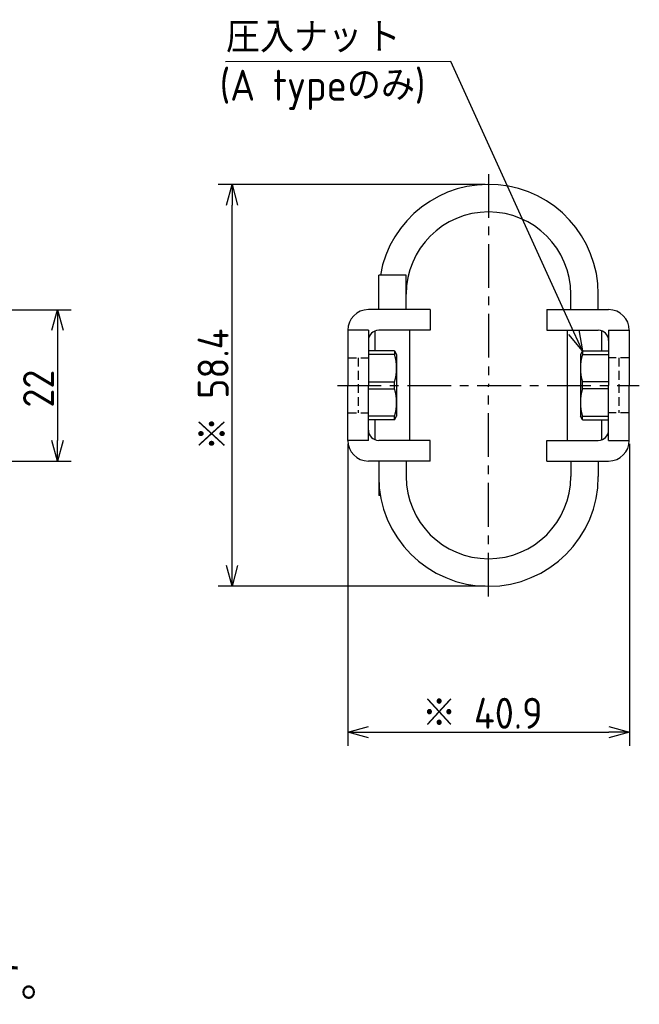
# Model space of a CAD drawing. Extents: x -88 to 325, y 165 to 311.
# Tile 13 of 13: x 235 to 325, y 165 to 309. Entities that reach past the tile are written whole.
import ezdxf

# ---------------------------------------------------------------- set-up
doc = ezdxf.new("R2010")
doc.units = 0
doc.header["$LTSCALE"] = 0.2
doc.linetypes.add('CENTER', pattern=[50.8, 31.75, -6.35, 6.35, -6.35])
doc.linetypes.add('HIDDEN', pattern=[9.525, 6.35, -3.175])
doc.layers.get('0').update_dxf_attribs({"linetype": 'CONTINUOUS'})
doc.layers.get('DEFPOINTS').update_dxf_attribs({"linetype": 'CONTINUOUS'})
doc.layers.add('18-0-CON', color=3, linetype='CONTINUOUS')
doc.styles.add('DIMENSION', font='isocp.shx', dxfattribs={"bigfont": 'bigfont.shx'})
doc.styles.get("Standard").update_dxf_attribs({"font": 'isocp.shx', "bigfont": 'bigfont.shx'})
doc.dimstyles.get("Standard").update_dxf_attribs({"dimtxt": 0.18, "dimasz": 0.18, "dimexe": 0.18, "dimexo": 0.0625, "dimgap": 0.09, "dimtad": 0, "dimtih": 1, "dimtoh": 1, "dimzin": 0, "dimcen": 0.09, "dimazin": 3, "dimtfac": 1, "dimtofl": 0, "dimtmove": 0, "dimatfit": 3})

# ---------------------------------------------------------------- blocks, each defined once
blk = doc.blocks.new('_OPEN30')
at = {"color": 0, "linetype": 'BYBLOCK'}
for p, q in [((-1, 0.268), (0, 0)), ((0, 0), (-1, -0.268)), ((0, 0), (-1, 0))]:
    blk.add_line(p, q, dxfattribs=at)
blk = doc.blocks.new('*U25')
at = {"color": 0, "style": 'DIMENSION'}
blk.add_text('※ 40.9', height=4.5, dxfattribs=at).set_placement((292.96, 205.5))
blk = doc.blocks.new('*D24')
at = {"color": 0}
for p, q in [((282.16, 246.9), (282.16, 203)), ((323.06, 246.9), (323.06, 203)), ((285.16, 205), (320.06, 205))]:
    blk.add_line(p, q, dxfattribs=at)
at = {"layer": 'DEFPOINTS', "color": 0}
for p in [(282.16, 247.4), (323.06, 247.4), (323.06, 205)]:
    blk.add_point(p, dxfattribs=at)
at = {"color": 0, "xscale": 3, "yscale": 3, "zscale": 3, "rotation": 180}
blk.add_blockref('_OPEN30', (282.16, 205), dxfattribs=at)
at = {"color": 0, "xscale": 3, "yscale": 3, "zscale": 3}
blk.add_blockref('_OPEN30', (323.06, 205), dxfattribs=at)
at = {"layer": '18-0-CON'}
blk.add_blockref('*U25', (0, 0), dxfattribs=at)
blk = doc.blocks.new('*U27')
at = {"color": 0, "style": 'DIMENSION'}
blk.add_text('※ 58.4', height=4.5, rotation=90, dxfattribs=at).set_placement((264.86, 245.92))
blk = doc.blocks.new('*D26')
at = {"color": 0}
for p, q in [((302.11, 284.6), (263.36, 284.6)), ((265.36, 229.2), (265.36, 281.6)), ((302.11, 226.2), (263.36, 226.2))]:
    blk.add_line(p, q, dxfattribs=at)
at = {"layer": 'DEFPOINTS', "color": 0}
for p in [(265.36, 284.6), (302.61, 284.6), (302.61, 226.2)]:
    blk.add_point(p, dxfattribs=at)
at = {"color": 0, "xscale": 3, "yscale": 3, "zscale": 3}
for p, rotation in [((265.36, 284.6), 90), ((265.36, 226.2), 270)]:
    blk.add_blockref('_OPEN30', p, dxfattribs=dict(at, rotation=rotation))
at = {"layer": '18-0-CON'}
blk.add_blockref('*U27', (0, 0), dxfattribs=at)
blk = doc.blocks.new('*U31')
at = {"color": 0, "style": 'DIMENSION'}
blk.add_text('22', height=4.5, rotation=90, dxfattribs=at).set_placement((239.5, 252.17))
blk = doc.blocks.new('*D30')
at = {"color": 0}
for p, q in [((200.38, 266.4), (242, 266.4)), ((240, 263.4), (240, 247.4)), ((200.38, 244.4), (242, 244.4))]:
    blk.add_line(p, q, dxfattribs=at)
at = {"layer": 'DEFPOINTS', "color": 0}
for p in [(199.88, 266.4), (199.88, 244.4), (240, 244.4)]:
    blk.add_point(p, dxfattribs=at)
at = {"color": 0, "xscale": 3, "yscale": 3, "zscale": 3}
for p, rotation in [((240, 266.4), 90), ((240, 244.4), 270)]:
    blk.add_blockref('_OPEN30', p, dxfattribs=dict(at, rotation=rotation))
at = {"layer": '18-0-CON'}
blk.add_blockref('*U31', (0, 0), dxfattribs=at)
blk = doc.blocks.new('*U95')
at = {"color": 0}
blk.add_text('(A typeのみ)', height=4.5, dxfattribs=at).set_placement((263.57, 296.77))
blk = doc.blocks.new('*U101')
at = {"color": 0}
blk.add_text('また、ヘリカル防振器はレベリング機能が御座いませんので、お客様にてシム等を用いてレベリングをお願い致します。', height=5.5, dxfattribs=at).set_placement((-86.01, 166.09))

msp = doc.modelspace()

# ---------------------------------------------------------------- linework, layer by layer
at = {"color": 0, "linetype": 'CENTER'}
for p, q in [((302.606, 286.103), (302.606, 255.403)), ((280.656, 255.403), (324.506, 255.403)), ((302.606, 224.703), (302.606, 255.403))]:
    msp.add_line(p, q, dxfattribs=at)
for p, q in [((290.656, 271.403), (286.656, 271.403)), ((294.156, 266.403), (285.156, 266.403)), ((294.156, 266.403), (294.156, 263.403)), ((311.056, 266.403), (320.056, 266.403)), ((311.056, 266.403), (311.056, 263.403)), ((282.156, 263.403), (282.156, 255.403)), ((285.156, 263.403), (282.156, 263.403)), ((285.156, 263.403), (285.156, 255.403)), ((286.156, 260.403), (286.156, 263.317)), ((294.156, 263.403), (286.656, 263.403)), ((291.156, 247.488), (291.156, 263.403)), ((311.056, 263.403), (318.556, 263.403)), ((314.056, 247.488), (314.056, 263.403)), ((319.056, 260.403), (319.056, 263.317)), ((320.056, 263.403), (320.056, 255.403)), ((320.056, 263.403), (323.056, 263.403)), ((323.056, 263.403), (323.056, 255.403)), ((288.968, 260.403), (285.156, 260.403)), ((288.968, 259.883), (285.156, 259.883)), ((288.968, 260.403), (288.968, 259.883)), ((288.968, 260.403), (289.256, 259.903)), ((289.256, 259.903), (289.256, 250.903)), ((316.245, 260.403), (315.956, 259.903)), ((315.956, 259.903), (315.956, 250.903)), ((316.245, 260.403), (320.056, 260.403)), ((316.245, 260.403), (316.245, 259.883)), ((316.245, 259.883), (320.056, 259.883)), ((282.156, 247.403), (282.156, 255.403)), ((285.156, 255.918), (288.968, 255.918)), ((285.156, 247.403), (285.156, 255.403)), ((285.156, 254.888), (288.968, 254.888)), ((288.968, 254.888), (288.968, 255.918)), ((320.056, 255.918), (316.245, 255.918)), ((316.245, 254.888), (316.245, 255.918)), ((320.056, 254.888), (316.245, 254.888)), ((320.056, 247.403), (320.056, 255.403)), ((323.056, 247.403), (323.056, 255.403)), ((288.968, 250.923), (285.156, 250.923)), ((288.968, 250.403), (288.968, 250.923)), ((288.968, 250.403), (289.256, 250.903)), ((316.245, 250.403), (315.956, 250.903)), ((316.245, 250.923), (320.056, 250.923)), ((316.245, 250.403), (316.245, 250.923)), ((288.968, 250.403), (285.156, 250.403)), ((286.156, 247.488), (286.156, 250.403)), ((316.245, 250.403), (320.056, 250.403)), ((319.056, 247.488), (319.056, 250.403)), ((285.156, 247.403), (282.156, 247.403)), ((294.156, 247.403), (286.656, 247.403)), ((294.156, 244.403), (294.156, 247.403)), ((311.056, 244.403), (311.056, 247.403)), ((311.056, 247.403), (318.556, 247.403)), ((320.056, 247.403), (323.056, 247.403)), ((294.156, 244.403), (285.156, 244.403)), ((311.056, 244.403), (320.056, 244.403)), ((286.895, 239.403), (286.656, 239.403))]:
    msp.add_line(p, q)
at = {"color": 0}
for p, q in [((286.656, 266.403), (286.656, 271.403)), ((290.656, 266.403), (290.656, 271.403)), ((314.556, 266.403), (314.556, 268.653)), ((318.556, 266.403), (318.556, 268.653)), ((286.656, 244.403), (286.656, 239.403)), ((290.656, 244.403), (290.656, 242.153)), ((314.556, 244.403), (314.556, 242.153)), ((318.556, 244.403), (318.556, 242.153))]:
    msp.add_line(p, q, dxfattribs=at)
at = {"color": 0, "linetype": 'HIDDEN'}
for p, q in [((282.156, 259.403), (285.156, 259.403)), ((283.656, 259.403), (283.656, 251.403)), ((323.056, 259.403), (320.056, 259.403)), ((321.556, 259.403), (321.556, 251.403)), ((282.156, 251.403), (285.156, 251.403)), ((323.056, 251.403), (320.056, 251.403))]:
    msp.add_line(p, q, dxfattribs=at)
at = {"color": 0}
msp.add_lwpolyline([(315.001, 263.132), (297.135, 302.468), (264.408, 302.397)], dxfattribs=at)
for centre, radius, start, end in [((302.606, 268.653), 15.95, 0, 170.07181), ((302.606, 268.653), 11.95, 360, 180), ((285.156, 263.403), 3, 90, 180), ((320.056, 263.403), 3, 0, 90), ((286.656, 261.903), 1.5, 90, 180), ((318.556, 261.903), 1.5, 0, 90), ((282.305, 257.9), 6.951, 343.42916, 16.57084), ((322.908, 257.9), 6.951, 163.42916, 196.57084), ((282.305, 252.905), 6.951, 343.42916, 16.57084), ((322.908, 252.905), 6.951, 163.42916, 196.57084), ((286.656, 248.903), 1.5, 180, 270), ((318.556, 248.903), 1.5, 270, 0), ((285.156, 247.403), 3, 180, 270), ((320.056, 247.403), 3, 270, 0), ((302.606, 242.153), 15.95, 180, 0), ((302.606, 242.153), 11.95, 180, 0)]:
    msp.add_arc(centre, radius, start, end)

# ---------------------------------------------------------------- block references
for name in ['*U95', '*U101']:
    msp.add_blockref(name, (0, 0))
at = {"color": 0, "xscale": 3.000000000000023, "yscale": 3.000000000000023, "zscale": 3.000000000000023, "rotation": 294.5014100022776}
msp.add_blockref('_OPEN30', (316.245, 260.403), dxfattribs=at)

# ---------------------------------------------------------------- texts
at = {"color": 0}
for s, p in [('圧入ナッ', (264.463, 303.76)), ('ト', (284.875, 303.76))]:
    msp.add_text(s, height=4.5, dxfattribs=at).set_placement(p)

# ---------------------------------------------------------------- dimensions: what is measured, and where the dimension line sits
for base, p1, p2, override, picture, middle in [((265.363, 284.603), (302.606, 226.203), (302.606, 284.603), {"dimscale": 1, "dimpost": '※ <>', "dimclrd": 0, "dimclre": 0, "dimclrt": 0, "dimtol": 0, "dimtp": 0.1, "dimtm": 0}, '*D26', (262.613, 255.403)), ((240, 244.403), (199.878, 266.403), (199.878, 244.403), {"dimscale": 1, "dimclrd": 0, "dimclre": 0, "dimclrt": 0, "dimtol": 0, "dimtp": 0.1, "dimtm": 0}, '*D30', (237.25, 255.403))]:
    dim = msp.add_linear_dim(base=base, p1=p1, p2=p2, angle=90, dimstyle='Standard', override=override, dxfattribs=at)
    dim.commit()
    dim.dimension.update_dxf_attribs({"geometry": picture, "text_midpoint": middle})
dim = msp.add_linear_dim(base=(323.056, 205), p1=(282.156, 247.403), p2=(323.056, 247.403), dimstyle='Standard', override={"dimscale": 1, "dimpost": '※ <>', "dimclrd": 0, "dimclre": 0, "dimclrt": 0, "dimtol": 0, "dimtp": 0.1, "dimtm": 0}, dxfattribs=at)
dim.commit()
dim.dimension.update_dxf_attribs({"geometry": '*D24', "text_midpoint": (302.606, 207.75)})

doc.saveas('drawing.dxf')
